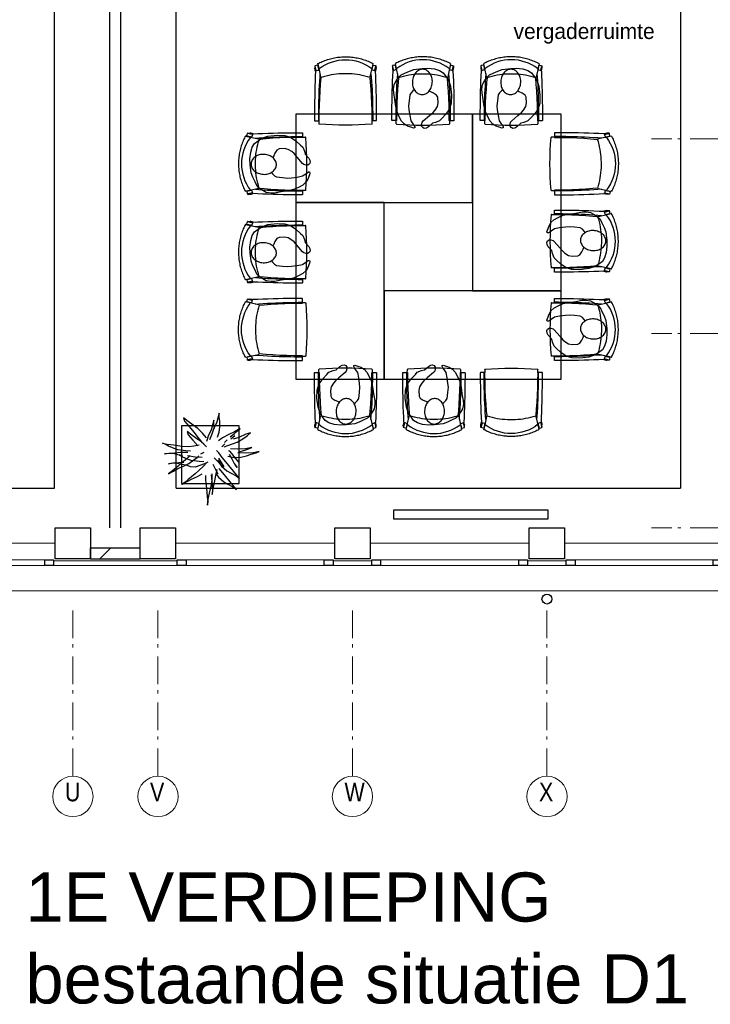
# Model space of a CAD drawing. Header units: millimetres. Extents: x 274611 to 749520, y 175257 to 298905.
# Tile 210 of 251: x 701525 to 707774, y 218965 to 227878. Entities that reach past the tile are written whole.
import ezdxf

# ---------------------------------------------------------------- set-up
doc = ezdxf.new("R2010")
doc.units = ezdxf.units.MM
doc.header["$LTSCALE"] = 400
doc.header["$PDMODE"] = 1
doc.header["$PDSIZE"] = 15
doc.linetypes.add('HIDDEN', pattern=[0.375, 0.25, -0.125])
doc.linetypes.add('STYLE_06', pattern=[1.041641, 0.625, -0.208282, 0.069427, -0.138931])
for name, color, linetype in [('-ve', 2, 'HIDDEN'), ('co1-1-n-1-0-8_ip0', 7, 'Continuous'), ('inlay', 6, 'Continuous'), ('inr', 4, 'Continuous'), ('plant', 114, 'Continuous'), ('plat', 5, 'Continuous'), ('symbol', 1, 'Continuous'), ('timmerwerk-ge', 150, 'Continuous')]:
    doc.layers.add(name, color=color, linetype=linetype)
for name, color, linetype, lineweight in [('Buitenkozijnen', 140, 'Continuous', 15), ('mat-baksteen', 5, 'Continuous', 25), ('mat-beton (ihwg)', 5, 'Continuous', 25), ('mat-kalkzandsteen', 5, 'Continuous', 25), ('None', 7, 'Continuous', 9)]:
    doc.layers.add(name, color=color, linetype=linetype, lineweight=lineweight)
doc.styles.add('Arial', font='arial.ttf', dxfattribs={"height": 211.666667})
doc.styles.add('Arial Narrow', font='ARIALN.TTF', dxfattribs={"height": 222.25})
doc.styles.add('s100', font='stylu.ttf', dxfattribs={"height": 100})

# ---------------------------------------------------------------- blocks, each defined once
blk = doc.blocks.new('*X2263')
at = {"layer": 'None', "lineweight": 9}
blk.add_line((15344.7, -5020), (15444.7, -4920), dxfattribs=at)
blk = doc.blocks.new('Gevelpui best 1410 (2D)')
at = {"layer": 'Buitenkozijnen', "lineweight": 15}
for p, q in [((-260, 0), (-260, -1410)), ((-260, 0), (-210, 0)), ((-210, 0), (-210, -1410)), ((-260, -1410), (-210, -1410))]:
    blk.add_line(p, q, dxfattribs=at)
at = {"layer": 'Buitenkozijnen', "color": 92, "lineweight": 25}
for points in [[(-260, 0), (-210, 0), (-210, -80), (-260, -80)], [(-260, -1330), (-210, -1330), (-210, -1410), (-260, -1410)]]:
    blk.add_lwpolyline(points, close=True, dxfattribs=at)
at = {"layer": 'None', "color": 43, "linetype": 'Continuous', "lineweight": 9}
blk.add_line((-410, 15), (-410, -1425), dxfattribs=at)
blk = doc.blocks.new('Kolom 280x320')
at = {"layer": 'mat-beton (ihwg)', "lineweight": 25}
blk.add_lwpolyline([(-300, 160), (-20, 160), (-20, -160), (-300, -160)], close=True, dxfattribs=at)
at = {"layer": 'None', "color": 92, "linetype": 'Continuous', "lineweight": 5}
blk.add_point((0, 0), dxfattribs=at)
blk = doc.blocks.new('co1-1-n-1-0-8_b2')
at = {"linetype": 'Continuous'}
for p, q in [((-240.9, -40), (-240.8, -12)), ((240.8, -12), (240.9, -40)), ((-241.1, -513.2), (-224.9, -438.4)), ((-224.9, -438.4), (-223.6, -432.5)), ((223.6, -432.5), (224.9, -438.4)), ((224.9, -438.4), (241.1, -513.2)), ((-276.2, -535.9), (-276.8, -514.6)), ((-271.1, -489.2), (-271.1, -489.2)), ((-250, -554.2), (-241.1, -513.2)), ((241.1, -513.2), (250, -554.2)), ((271.1, -489.2), (271.1, -489.2)), ((276.2, -535.9), (276.8, -514.6)), ((249.3, -541.5), (249.3, -541.8))]:
    blk.add_line(p, q, dxfattribs=at)
at = {"linetype": 'Continuous', "flags": 128}
for points in [[(-271.1, -489.2), (-273.2, -443.6), (-275, -397.8), (-276.6, -351.9), (-278, -305.9), (-279.1, -259.7), (-280, -213.5), (-280.6, -167.1), (-281, -120.8), (-281.1, -74.4), (-281, -42.5, -0.413754), (-278.5, -40), (-241.1, -40, -0.411281), (-238.6, -42.5), (-237.8, -117.5), (-236.2, -180.8), (-233.7, -244), (-230.1, -307.2), (-225.8, -368.1), (-220.6, -429)], [(220.6, -429), (224.3, -387.5), (229, -324.4), (232.8, -261.2), (235.6, -198), (237.5, -134.7), (238.8, -42.5, -0.410009), (241.3, -40), (278.5, -40, -0.413754), (281, -42.5), (281.1, -74.4), (281, -120.8), (280.6, -167.1), (280, -213.5), (279.1, -259.7), (278, -305.9), (276.6, -351.9), (275, -397.8), (273.2, -443.6), (271.1, -489.2)]]:
    blk.add_lwpolyline(points, format="xyb", dxfattribs=at)
for points in [[(-230.7, -465.1), (-233.2, -433.7), (-235.8, -395.6), (-238.1, -357.3), (-240.1, -319), (-241.6, -284.6), (-242.9, -250.3), (-244, -215.8), (-244.8, -181.3), (-245.4, -146.6), (-245.8, -112), (-246.1, -77.2), (-246.2, -42.5)], [(230.7, -465.1), (233.2, -433.7), (235.8, -395.6), (238.1, -357.3), (240.1, -319), (241.6, -284.6), (242.9, -250.3), (244, -215.8), (244.8, -181.3), (245.4, -146.6), (245.8, -112), (246.1, -77.2), (246.2, -42.5)], [(0, -465.5), (-18.1, -465.2), (-36.1, -464.6), (-59.3, -463.1), (-82.5, -460.9), (-105.6, -457.9), (-128.5, -454.2), (-151.9, -449.7), (-175, -444.4), (-197.9, -438.3), (-220.5, -431.4)], [(220.5, -431.4), (198.1, -438.3), (175.3, -444.3), (152.1, -449.7), (128.5, -454.2), (105.7, -457.9), (82.8, -460.8), (59.5, -463.1), (36.1, -464.6), (18.1, -465.2), (0, -465.5)], [(-276.7, -513.9), (-276.8, -514.2), (-276.8, -514.6)], [(-271.1, -487.9), (-271.8, -491.3), (-272.8, -495.6), (-273.7, -500), (-274, -501.3), (-274.3, -502.6), (-274.5, -503.9), (-274.9, -505.4), (-275.3, -507.3), (-275.8, -509.5), (-276.3, -512.2), (-276.7, -513.9)], [(-269.4, -491.4), (-262.6, -493.7), (-247.5, -498.5), (-238.5, -501.2)], [(238.5, -501.2), (241.1, -500.5), (255.1, -496.1), (269.2, -491.5), (269.4, -491.5)], [(276.7, -513.9), (276.3, -512.1), (275.7, -509.4), (275.2, -507.1), (274.8, -505.1), (274.5, -503.6), (274.2, -502.3), (273.9, -500.9), (273.1, -497.2), (272.3, -493.6), (271.1, -487.9)], [(276.7, -513.9), (276.8, -514.2), (276.8, -514.6)], [(-251.6, -543), (-266, -539.8), (-274.6, -537.9)], [(-248.7, -557), (-241.7, -560.6), (-230.9, -566), (-220.5, -570.8), (-209.7, -575.6), (-197.7, -580.6), (-185.6, -585.3), (-173.3, -589.7), (-161, -593.7), (-148.6, -597.5), (-136.1, -601), (-123.5, -604.2), (-110.8, -607), (-98.1, -609.6), (-85.4, -611.8), (-72.6, -613.8), (-59.7, -615.4), (-46.8, -616.7), (-33.9, -617.7), (-22.6, -618.2), (-10.7, -618.6), (0, -618.7)], [(0, -618.7), (7.7, -618.6), (19.8, -618.3), (31.2, -617.8), (42.9, -617), (55.8, -615.8), (68.7, -614.3), (81.5, -612.4), (94.3, -610.3), (107, -607.8), (119.7, -605.1), (132.3, -602), (144.8, -598.6), (157.2, -594.9), (169.5, -590.9), (181.8, -586.7), (194, -582.1), (206, -577.2), (217.9, -572), (228.2, -567.2), (238.9, -562), (248.7, -557)], [(251.6, -543), (266, -539.8), (274.6, -537.9)]]:
    blk.add_lwpolyline(points, dxfattribs=at)
blk.add_arc((0, -2996), 2996, 85.43354, 94.56646)
at = {"linetype": 'Continuous'}
for centre, radius, start, end in [((-238.3, -12), 2.5, 94.56646, 179.48074), ((238.3, -12), 2.5, 0.51926, 85.43354), ((-268.6, -489.1), 2.5, 182.80576, 251.21272), ((0.2, -200.9), 391.2, 232.63547, 269.9709), ((-0.2, -200.9), 391.2, 270.03074, 307.36288), ((268.6, -489.1), 2.5, 288.78728, 357.19424), ((-274.2, -535.9), 2.02, 180.49767, 256.30763), ((-251.3, -541), 2.06, 259.07727, 349.1575), ((-247.5, -554.8), 2.5, 167.79098, 242.16084), ((247.5, -554.8), 2.5, 297.83916, 12.20902), ((251.3, -541), 2.06, 190.8425, 280.92273), ((274.2, -535.9), 2.02, 283.69237, 359.50233)]:
    blk.add_arc(centre, radius, start, end, dxfattribs=at)
for points, knots in [([(-265.1, -493), (-265.4, -494.2), (-265.6, -495.3), (-266.2, -497.7), (-266.4, -498.8), (-267, -501.3), (-267.3, -502.6), (-268.1, -505.7), (-268.5, -507.6), (-269.5, -511.5), (-269.9, -513.5), (-271, -517.8), (-271.5, -520.1), (-272.5, -524), (-272.9, -525.6), (-273.7, -528.8), (-274.1, -530.5), (-274.8, -533.4), (-275.1, -534.7), (-275.4, -535.9)], [0, 0, 0, 0, 0.1046264, 0.1046264, 0.2041971, 0.2041971, 0.3037678, 0.3037678, 0.4397222, 0.4397222, 0.5756766, 0.5756766, 0.7177927, 0.7177927, 0.8100398, 0.8100398, 0.902287, 0.902287, 0.9702722, 0.9702722, 0.9702722, 0.9702722]), ([(-240.4, -500.6), (-240.5, -501), (-241.1, -503.7), (-242.4, -509.8), (-244.4, -519.1), (-246.7, -529.5), (-248.3, -537.3), (-249.2, -541.4)], [0, 0, 0, 0, 0.035243, 0.2774915, 0.5197864, 0.7622544, 1, 1, 1, 1]), ([(240.4, -500.7), (240.5, -501), (241.1, -503.7), (242.4, -509.8), (244.4, -519.1), (246.7, -529.5), (248.4, -537.3), (249.2, -541.2)], [0, 0, 0, 0, 0.034208, 0.276552, 0.518943, 0.761507, 1, 1, 1, 1]), ([(265.1, -493), (265.4, -494.1), (265.6, -495.3), (266.2, -497.6), (266.4, -498.8), (267, -501.3), (267.3, -502.5), (268.1, -505.7), (268.5, -507.6), (269.5, -511.5), (269.9, -513.5), (271, -517.8), (271.5, -520.1), (272.5, -524), (272.9, -525.6), (273.7, -528.8), (274.1, -530.5), (274.8, -533.4), (275.1, -534.7), (275.4, -535.9)], [0, 0, 0, 0, 0.1047297, 0.1047297, 0.2042741, 0.2042741, 0.3038185, 0.3038185, 0.4398435, 0.4398435, 0.5758684, 0.5758684, 0.7177557, 0.7177557, 0.8100315, 0.8100315, 0.9023074, 0.9023074, 0.9702936, 0.9702936, 0.9702936, 0.9702936])]:
    blk.add_open_spline(points, degree=3, knots=knots, dxfattribs=at)
at = {"layer": 'co1-1-n-1-0-8_ip0'}
blk.add_point((0, 0), dxfattribs=at)
blk = doc.blocks.new('SYMB-PS01_B2')
blk.add_lwpolyline([(58.6, 67.4), (69.9, 77.8), (86, 96.6), (96.2, 116.4), (97.7, 170.3), (98.9, 217.4), (92.2, 250.7), (80.6, 302.7), (67.2, 348.9), (45.4, 376.3), (34.1, 387.9), (26.6, 400.2), (25.8, 409.6), (35.8, 414.1), (52.2, 410), (91.1, 399.8), (121.7, 384.5), (148.5, 360), (172.8, 323.3), (197.5, 278.9), (212.1, 231.9), (226.3, 168.8), (242.3, 111.1), (246.7, 76.3), (243.8, 35.7), (228.6, 1.8), (211, -31.7), (189.9, -56.4), (157.6, -74.3), (117.4, -97.9), (79.2, -115.8), (3.3, -132.4), (-46.9, -138.2), (-106.7, -136.4), (-153.5, -126.6), (-188.7, -109.6), (-215.4, -77.6), (-241.3, -46.4), (-264.4, 7.1), (-281.7, 87.7), (-285.3, 159.4), (-274.4, 212.1), (-245.6, 262.8), (-208.8, 307.7), (-193.1, 328.9), (-157.4, 347.2), (-130.7, 355.4), (-98.1, 391.1), (-80.1, 403.4), (-61.1, 407.8), (-46.6, 401.9), (-35.3, 388.5), (-34.1, 373.2), (-36.8, 351.9), (-46.2, 340), (-98.7, 286.6), (-128.1, 256.2), (-144.3, 235.4), (-162, 200.8), (-165.4, 167), (-158.2, 116.6), (-147, 99), (-118, 82.3), (-92.6, 73.9), (-75.3, 68.1)])
blk.add_lwpolyline([(-98.1, -12.2, 0.078796), (-89.7, -57.2, 0.088041), (-69.3, -92.8, 0.105312), (-38.1, -117.4, 0.121926), (-4.5, -124.7, 0.121926), (28.7, -115.5, 0.105312), (58.5, -89.2, 0.088041), (76.7, -52.4, 0.078796), (82.6, -7.1, 0.078796), (74.1, 37.9, 0.088041), (53.8, 73.5, 0.105312), (22.6, 98.1, 0.121926), (-11.1, 105.4, 0.121926), (-44.2, 96.2, 0.105312), (-74, 69.9, 0.088041), (-92.2, 33.1, 0.078796)], format="xyb", close=True)
blk = doc.blocks.new('boom nieuw 01')
at = {"layer": 'plant', "extrusion": (0, -4.44089e-16, -1)}
for p, q in [((-225, 789), (-238, 749)), ((-225, 789), (-238, 749)), ((-225, 745), (-225, 789)), ((-225, 745), (-225, 789)), ((-574, 694), (-627, 737)), ((-627, 737), (-616, 698)), ((-574, 694), (-627, 737)), ((-627, 737), (-616, 698)), ((-616, 698), (-564, 639)), ((-616, 698), (-564, 639)), ((-519, 654), (-574, 694)), ((-519, 654), (-574, 694)), ((-298, 670), (-316, 598)), ((-285, 709), (-298, 670)), ((-285, 665), (-285, 709)), ((-279, 616), (-285, 665)), ((-257, 677), (-284, 619)), ((-257, 677), (-284, 619)), ((-238, 749), (-257, 677)), ((-238, 749), (-257, 677)), ((-219, 696), (-225, 745)), ((-219, 696), (-225, 745)), ((-219, 630), (-219, 696)), ((-219, 630), (-219, 696)), ((-531, 541), (-584, 584)), ((-584, 584), (-573, 545)), ((-531, 541), (-584, 584)), ((-584, 584), (-573, 545)), ((-564, 639), (-510, 574)), ((-564, 639), (-510, 574)), ((-467, 618), (-519, 654)), ((-467, 618), (-519, 654)), ((-510, 574), (-463, 510)), ((-510, 574), (-463, 510)), ((-412, 565), (-467, 618)), ((-412, 565), (-467, 618)), ((-369, 511), (-412, 565)), ((-369, 511), (-412, 565)), ((-316, 598), (-344, 540)), ((-284, 619), (-308, 551)), ((-284, 619), (-308, 551)), ((-243, 519), (-227, 576)), ((-243, 519), (-227, 576)), ((-227, 576), (-219, 630)), ((-227, 576), (-219, 630)), ((-55, 579), (-119, 548)), ((-55, 579), (-119, 548)), ((-101, 524), (-55, 560)), ((-101, 524), (-55, 560)), ((9, 617), (-55, 579)), ((9, 617), (-55, 579)), ((-55, 560), (-36, 579)), ((-55, 560), (-36, 579)), ((-36, 579), (9, 617)), ((-36, 579), (9, 617)), ((126, 569), (73, 551)), ((126, 569), (73, 551)), ((92, 539), (126, 569)), ((92, 539), (126, 569)), ((-831, 440), (-863, 451)), ((-863, 451), (-808, 440)), ((-831, 440), (-863, 451)), ((-863, 451), (-808, 440)), ((-573, 545), (-520, 486)), ((-573, 545), (-520, 486)), ((-476, 501), (-531, 541)), ((-476, 501), (-531, 541)), ((-520, 486), (-467, 421)), ((-520, 486), (-467, 421)), ((-424, 465), (-476, 501)), ((-424, 465), (-476, 501)), ((-463, 510), (-423, 466)), ((-463, 510), (-423, 466)), ((-369, 412), (-424, 465)), ((-369, 412), (-424, 465)), ((-423, 466), (-397, 444)), ((-423, 466), (-397, 444)), ((-344, 540), (-368, 472)), ((-308, 551), (-333, 488)), ((-308, 551), (-333, 488)), ((-187, 511), (-234, 479)), ((-187, 511), (-234, 479)), ((-195, 409), (-161, 444)), ((-119, 548), (-187, 511)), ((-167, 460), (-136, 488)), ((-167, 460), (-136, 488)), ((-128, 424), (-78, 443)), ((-128, 424), (-78, 443)), ((-95, 500), (-50, 537)), ((-78, 443), (-25, 464)), ((-78, 443), (-25, 464)), ((-4, 517), (-70, 496)), ((-4, 517), (-70, 496)), ((-25, 464), (20, 490)), ((-25, 464), (20, 490)), ((73, 551), (-4, 517)), ((73, 551), (-4, 517)), ((20, 490), (61, 517)), ((20, 490), (61, 517)), ((61, 517), (92, 539)), ((61, 517), (92, 539)), ((-838, 331), (-790, 339)), ((-838, 331), (-790, 339)), ((-787, 335), (-838, 331)), ((-787, 335), (-838, 331)), ((-793, 417), (-831, 440)), ((-793, 417), (-831, 440)), ((-808, 440), (-733, 432)), ((-808, 440), (-733, 432)), ((-751, 400), (-793, 417)), ((-751, 400), (-793, 417)), ((-790, 339), (-724, 343)), ((-790, 339), (-724, 343)), ((-737, 335), (-787, 335)), ((-737, 335), (-787, 335)), ((-690, 378), (-751, 400)), ((-690, 378), (-751, 400)), ((-691, 320), (-737, 335)), ((-733, 432), (-646, 419)), ((-733, 432), (-646, 419)), ((-724, 343), (-665, 349)), ((-724, 343), (-665, 349)), ((-601, 365), (-690, 378)), ((-601, 365), (-690, 378)), ((-665, 349), (-613, 352)), ((-665, 349), (-613, 352)), ((-646, 419), (-567, 415)), ((-646, 419), (-567, 415)), ((-613, 352), (-578, 349)), ((-613, 352), (-578, 349)), ((-547, 362), (-601, 365)), ((-547, 362), (-601, 365)), ((-567, 415), (-510, 423)), ((-567, 415), (-510, 423)), ((-510, 423), (-451, 434)), ((-510, 423), (-451, 434)), ((-398, 347), (-436, 328)), ((-398, 347), (-436, 328)), ((-231, 344), (-254, 371)), ((-231, 344), (-254, 371)), ((-192, 292), (-231, 344)), ((-192, 292), (-231, 344)), ((-170, 410), (-128, 424)), ((-170, 410), (-128, 424)), ((-105, 362), (-122, 364)), ((-105, 362), (-122, 364)), ((-83, 336), (-105, 362)), ((-83, 336), (-105, 362)), ((-15, 385), (-100, 387)), ((-15, 385), (-100, 387)), ((-43, 284), (-83, 336)), ((-43, 284), (-83, 336)), ((69, 341), (-16, 343)), ((69, 341), (-16, 343)), ((71, 388), (-15, 385)), ((71, 388), (-15, 385)), ((-5, 354), (51, 371)), ((-5, 354), (51, 371)), ((51, 371), (104, 389)), ((51, 371), (104, 389)), ((154, 344), (69, 341)), ((154, 344), (69, 341)), ((140, 402), (71, 388)), ((140, 402), (71, 388)), ((104, 389), (140, 402)), ((104, 389), (140, 402)), ((135, 327), (188, 345)), ((135, 327), (188, 345)), ((224, 359), (154, 344)), ((224, 359), (154, 344)), ((188, 345), (224, 359)), ((188, 345), (224, 359)), ((-794, 221), (-746, 230)), ((-794, 221), (-746, 230)), ((-743, 226), (-794, 221)), ((-743, 226), (-794, 221)), ((-746, 230), (-680, 234)), ((-746, 230), (-680, 234)), ((-694, 225), (-743, 226)), ((-694, 225), (-743, 226)), ((-647, 211), (-694, 225)), ((-647, 211), (-694, 225)), ((-636, 315), (-691, 320)), ((-636, 315), (-691, 320)), ((-648, 228), (-686, 193)), ((-648, 228), (-686, 193)), ((-642, 298), (-680, 321)), ((-642, 298), (-680, 321)), ((-680, 234), (-621, 240)), ((-680, 234), (-621, 240)), ((-604, 263), (-648, 228)), ((-604, 263), (-648, 228)), ((-601, 281), (-642, 298)), ((-601, 281), (-642, 298)), ((-620, 196), (-568, 225)), ((-620, 196), (-568, 225)), ((-553, 314), (-604, 263)), ((-553, 314), (-604, 263)), ((-540, 259), (-601, 281)), ((-540, 259), (-601, 281)), ((-583, 313), (-496, 300)), ((-583, 313), (-496, 300)), ((-568, 225), (-511, 263)), ((-568, 225), (-511, 263)), ((-451, 246), (-540, 259)), ((-451, 246), (-540, 259)), ((-511, 263), (-472, 292)), ((-511, 263), (-472, 292)), ((-496, 300), (-417, 296)), ((-496, 300), (-417, 296)), ((-472, 292), (-455, 309)), ((-472, 292), (-455, 309)), ((-397, 243), (-451, 246)), ((-397, 243), (-451, 246)), ((-369, 232), (-403, 195)), ((-369, 232), (-403, 195)), ((-354, 238), (-392, 219)), ((-354, 238), (-392, 219)), ((-281, 288), (-232, 238)), ((-281, 288), (-232, 238)), ((-194, 216), (-242, 260)), ((-194, 216), (-242, 260)), ((-233, 285), (-204, 233)), ((-233, 285), (-204, 233)), ((-232, 238), (-199, 194)), ((-232, 238), (-199, 194)), ((-204, 233), (-174, 186)), ((-204, 233), (-174, 186)), ((-151, 244), (-192, 292)), ((-151, 244), (-192, 292)), ((-33, 98), (-151, 244)), ((-33, 98), (-151, 244)), ((-127, 307), (-59, 290)), ((-127, 307), (-59, 290)), ((-113, 330), (-85, 277)), ((-113, 330), (-85, 277)), ((-85, 277), (-56, 224)), ((-85, 277), (-56, 224)), ((-59, 290), (16, 294)), ((-59, 290), (16, 294)), ((-56, 224), (-25, 178)), ((-56, 224), (-25, 178)), ((-3, 235), (-43, 284)), ((-3, 235), (-43, 284)), ((16, 294), (79, 310)), ((16, 294), (79, 310)), ((79, 310), (135, 327)), ((79, 310), (135, 327)), ((-748, 141), (-796, 107)), ((-748, 141), (-796, 107)), ((-796, 107), (-737, 139)), ((-796, 107), (-737, 139)), ((-722, 163), (-748, 141)), ((-722, 163), (-748, 141)), ((-737, 139), (-688, 167)), ((-737, 139), (-688, 167)), ((-686, 193), (-722, 163)), ((-686, 193), (-722, 163)), ((-688, 167), (-620, 196)), ((-688, 167), (-620, 196)), ((-592, 206), (-647, 211)), ((-592, 206), (-647, 211)), ((-549, 186), (-592, 206)), ((-549, 186), (-592, 206)), ((-496, 183), (-549, 186)), ((-496, 183), (-549, 186)), ((-454, 144), (-497, 109)), ((-454, 144), (-497, 109)), ((-392, 219), (-496, 183)), ((-392, 219), (-496, 183)), ((-403, 195), (-454, 144)), ((-403, 195), (-454, 144)), ((-297, 215), (-269, 162)), ((-297, 215), (-269, 162)), ((-269, 162), (-239, 109)), ((-269, 162), (-239, 109)), ((-267, 114), (-235, 70)), ((-267, 114), (-235, 70)), ((-263, 89), (-248, 155)), ((-263, 89), (-248, 155)), ((-186, 120), (-227, 169)), ((-186, 120), (-227, 169)), ((-199, 194), (-138, 143)), ((-199, 194), (-138, 143)), ((-174, 186), (-194, 216)), ((-174, 186), (-194, 216)), ((-69, -25), (-186, 120)), ((-69, -25), (-186, 120)), ((-138, 143), (-93, 116)), ((-138, 143), (-93, 116)), ((-93, 116), (-36, 86)), ((-93, 116), (-36, 86)), ((-25, 178), (-46, 207)), ((-25, 178), (-46, 207)), ((-597, 22), (-646, -12)), ((-597, 22), (-646, -12)), ((-646, -12), (-586, 20)), ((-646, -12), (-586, 20)), ((-572, 44), (-597, 22)), ((-572, 44), (-597, 22)), ((-586, 20), (-537, 48)), ((-586, 20), (-537, 48)), ((-535, 74), (-572, 44)), ((-535, 74), (-572, 44)), ((-537, 48), (-469, 77)), ((-537, 48), (-469, 77)), ((-497, 109), (-535, 74)), ((-497, 109), (-535, 74)), ((-469, 77), (-417, 106)), ((-469, 77), (-417, 106)), ((-380, 87), (-378, 37)), ((-380, 87), (-378, 37)), ((-378, 37), (-372, -25)), ((-378, 37), (-372, -25)), ((-317, 95), (-308, 24)), ((-317, 95), (-308, 24)), ((-317, -32), (-303, 34)), ((-317, -32), (-303, 34)), ((-308, 24), (-304, -32)), ((-308, 24), (-304, -32)), ((-303, 34), (-304, 107)), ((-303, 34), (-304, 107)), ((-293, -58), (-278, 12)), ((-293, -58), (-278, 12)), ((-278, 12), (-263, 89)), ((-278, 12), (-263, 89)), ((-235, 70), (-173, 19)), ((-235, 70), (-173, 19)), ((-173, 19), (-128, -8)), ((-173, 19), (-128, -8)), ((-36, 86), (2, 56)), ((-36, 86), (2, 56)), ((2, 56), (-33, 98)), ((2, 56), (-33, 98)), ((-372, -25), (-363, -96)), ((-372, -25), (-363, -96)), ((-363, -96), (-359, -152)), ((-363, -96), (-359, -152)), ((-348, -178), (-333, -108)), ((-348, -178), (-333, -108)), ((-333, -108), (-317, -32)), ((-333, -108), (-317, -32)), ((-304, -32), (-299, -81)), ((-304, -32), (-299, -81)), ((-303, -124), (-293, -58)), ((-303, -124), (-293, -58)), ((-299, -81), (-303, -124)), ((-299, -81), (-303, -124)), ((-128, -8), (-72, -38)), ((-128, -8), (-72, -38)), ((-72, -38), (-33, -68)), ((-72, -38), (-33, -68)), ((-33, -68), (-69, -25)), ((-33, -68), (-69, -25)), ((-359, -152), (-354, -201)), ((-359, -152), (-354, -201)), ((-358, -244), (-348, -178)), ((-358, -244), (-348, -178)), ((-354, -201), (-358, -244)), ((-354, -201), (-358, -244))]:
    blk.add_line(p, q, dxfattribs=at)
at = {"layer": 'timmerwerk-ge', "linetype": 'Continuous', "extrusion": (0, -4.44089e-16, -1)}
for p, q in [((0, 647), (-647, 647)), ((-647, 647), (-647, 0)), ((0, 0), (0, 647)), ((-647, 0), (0, 0))]:
    blk.add_line(p, q, dxfattribs=at)

msp = doc.modelspace()

# ---------------------------------------------------------------- linework, layer by layer
at = {"layer": 'Buitenkozijnen', "color": 43, "linetype": 'Continuous', "lineweight": 9, "flags": 128}
msp.add_lwpolyline([(708206.28989, 222938.70344), (708206.28989, 222708.70344), (686341.28989, 222708.70344), (686341.28989, 222728.74408)], dxfattribs=at)
at = {"layer": 'Buitenkozijnen', "lineweight": 15}
for points in [[(702951.28989, 222978.74408), (702951.28989, 222938.70344), (701831.28989, 222938.70344), (701831.28989, 222978.74408)], [(704711.28989, 222978.74408), (704711.28989, 222938.70344), (704361.28989, 222938.70344), (704361.28989, 222978.74408)], [(706471.28989, 222978.74408), (706471.28989, 222938.70344), (706121.28989, 222938.70344), (706121.28989, 222978.74408)]]:
    msp.add_lwpolyline(points, close=True, dxfattribs=at)
at = {"layer": 'inlay'}
for p, q in [((701841.28989, 223638.70344), (701841.28989, 228008.74408)), ((702941.28989, 223638.70344), (702941.28989, 228008.74408)), ((707506.28989, 228008.74408), (707506.28989, 223638.70344)), ((696776.28989, 223638.70344), (701841.28989, 223638.70344)), ((702941.28989, 223638.70344), (707506.28989, 223638.70344))]:
    msp.add_line(p, q, dxfattribs=at)
at = {"layer": 'mat-kalkzandsteen', "lineweight": 25}
for p, q in [((702166.28989, 223098.74408), (702616.28989, 223098.74408)), ((702166.28989, 222998.74408), (702166.28989, 223098.74408)), ((702616.28989, 222998.74408), (702616.28989, 223098.74408)), ((702166.28989, 222998.74408), (702616.28989, 222998.74408))]:
    msp.add_line(p, q, dxfattribs=at)
at = {"layer": 'None', "color": 7, "linetype": 'STYLE_06', "lineweight": 9}
for p, q in [((717424.81, 226798.74408), (707242.28989, 226798.74408)), ((717424.81, 225038.74408), (707242.28989, 225038.74408)), ((717424.81, 223278.74408), (707242.28989, 223278.74408)), ((702006.28989, 221029.70392), (702006.28989, 222529.70392)), ((702776.28989, 221029.70392), (702776.28989, 222529.70392)), ((704536.28989, 221029.70392), (704536.28989, 222529.70392)), ((706296.28989, 221029.70392), (706296.28989, 222529.70392))]:
    msp.add_line(p, q, dxfattribs=at)
at = {"layer": 'None', "color": 92, "linetype": 'Continuous', "lineweight": 25}
msp.add_circle((706296.28989, 222633.74408), 45, dxfattribs=at)
at = {"layer": 'None', "color": 43, "linetype": 'Continuous', "lineweight": 9}
for centre in [(702006.28989, 220847.09751), (702776.28989, 220847.09751), (704536.28989, 220847.09751), (706296.28989, 220847.09751)]:
    msp.add_circle(centre, 182.60642, dxfattribs=at)
at = {"layer": 'plat'}
for p, q in [((702341.28989, 223278.74408), (702341.28989, 228108.74408)), ((702441.28989, 223278.74408), (702441.28989, 228108.74408))]:
    msp.add_line(p, q, dxfattribs=at)
at = {"layer": 'symbol'}
msp.add_lwpolyline([(704908.78989, 223359.14547), (706308.78989, 223359.14547), (706308.78989, 223439.14547), (704908.78989, 223439.14547)], close=True, dxfattribs=at)
at = {"layer": 'timmerwerk-ge'}
for points in [[(704023.78989, 226223.72376), (705623.78989, 226223.72376), (705623.78989, 227023.72376), (704023.78989, 227023.72376)], [(705623.78989, 227023.72376), (705623.78989, 225423.72376), (706423.78989, 225423.72376), (706423.78989, 227023.72376)], [(704823.78989, 224623.72376), (704823.78989, 226223.72376), (704023.78989, 226223.72376), (704023.78989, 224623.72376)], [(706423.78989, 225423.72376), (704823.78989, 225423.72376), (704823.78989, 224623.72376), (706423.78989, 224623.72376)]]:
    msp.add_lwpolyline(points, close=True, dxfattribs=at)

# ---------------------------------------------------------------- block references
at = {"layer": '-ve', "xscale": 0.8063999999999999, "yscale": 0.8063999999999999, "zscale": 0.8063999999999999}
msp.add_blockref('boom nieuw 01', (703512.22608, 223680.42628), dxfattribs=at)
at = {"layer": 'Buitenkozijnen', "color": 7, "rotation": 270}
for p in [(701831.28989, 222728.74408), (704361.28989, 222728.74408), (706121.28989, 222728.74408), (707881.28989, 222728.74408)]:
    msp.add_blockref('Gevelpui best 1410 (2D)', p, dxfattribs=at)
at = {"layer": 'inr', "xscale": -1}
for p, rotation in [((704473.78989, 226923.72376), 180.0895042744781), ((706323.78989, 226573.72376), 90.08950427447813), ((704123.78989, 225073.72376), 270.0895042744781), ((705973.78989, 224723.72376), 0.08950427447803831)]:
    msp.add_blockref('co1-1-n-1-0-8_b2', p, dxfattribs=dict(at, rotation=rotation))
at = {"layer": 'inr'}
for p, rotation in [((705173.78989, 226923.72376), 179.9104957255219), ((705973.78989, 226923.72376), 179.9104957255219), ((704123.78989, 226573.72376), 269.9104957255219), ((706323.78989, 225873.72376), 89.91049572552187), ((704123.78989, 225773.72376), 269.9104957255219), ((706323.78989, 225073.72376), 89.91049572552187), ((704473.78989, 224723.72376), 359.9104957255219), ((705273.78989, 224723.72376), 359.9104957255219)]:
    msp.add_blockref('co1-1-n-1-0-8_b2', p, dxfattribs=dict(at, rotation=rotation))
at = {"layer": 'mat-baksteen', "color": 7, "rotation": 90}
for p in [(702006.28989, 223298.74408), (702776.28989, 223298.74408), (704536.28989, 223298.74408), (706296.28989, 223298.74408)]:
    msp.add_blockref('Kolom 280x320', p, dxfattribs=at)
at = {"layer": 'mat-kalkzandsteen'}
msp.add_blockref('*X2263', (686905.23053, 228018.74408), dxfattribs=at)
at = {"layer": 'symbol'}
for p, rotation in [((705160.18079, 227305.4297), 175.1030317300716), ((705960.18079, 227305.4297), 175.1030317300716), ((703742.08395, 226560.11465), 265.1030317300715), ((706705.49584, 225887.33286), 85.10303173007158), ((703742.08395, 225760.11465), 265.1030317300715), ((706705.49584, 225087.33286), 85.10303173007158), ((704487.399, 224342.01782), 355.1030317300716), ((705287.399, 224342.01782), 355.1030317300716)]:
    msp.add_blockref('SYMB-PS01_B2', p, dxfattribs=dict(at, rotation=rotation))

# ---------------------------------------------------------------- texts
at = {"layer": 'None', "color": 8, "char_height": 169.33333, "attachment_point": 1, "style": 'Arial Narrow'}
for s, insert in [('U', (701934.32323, 220971.98084)), ('V', (702704.32323, 220971.98084)), ('W', (704464.32323, 220971.98084)), ('X', (706224.32323, 220971.98084))]:
    msp.add_mtext(s, dxfattribs=dict(at, insert=insert))
at = {"layer": 'plat', "style": 's100'}
msp.add_text('vergaderruimte', height=142.0217567, dxfattribs=at).set_placement((705993.86225, 227703.26338))
at = {"layer": 'plat', "insert": (701576.79078, 220158.41977), "char_height": 444.5, "attachment_point": 1, "style": 'Arial'}
msp.add_mtext('1E VERDIEPING\\Pbestaande situatie D1', dxfattribs=at)

doc.saveas('drawing.dxf')
